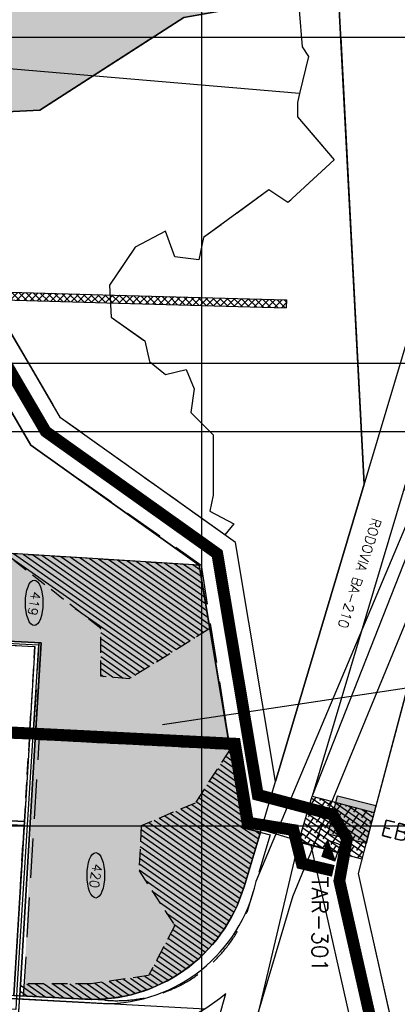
# Model space of a CAD drawing. Extents: x 312047 to 329088, y 8928324 to 8953812.
# Tile 76 of 125: x 324539 to 325496, y 8941547 to 8944045. Entities that reach past the tile are written whole.
import ezdxf
from ezdxf.enums import TextEntityAlignment as Align

# ---------------------------------------------------------------- set-up
doc = ezdxf.new("R2010")
doc.units = 0
doc.header["$LTSCALE"] = 200
doc.header["$MEASUREMENT"] = 0
doc.linetypes.add('DASHED2', pattern=[0.3, 0.2, -0.1])
doc.linetypes.add('HIDDEN', pattern=[0.75, 0.5, -0.25])
doc.layers.get('0').update_dxf_attribs({"linetype": 'CONTINUOUS'})
for name, color, linetype in [('AREA_ESTUDO', 7, 'CONTINUOUS'), ('CANAL-PROJ', 180, 'CONTINUOUS'), ('CDP', 132, 'CONTINUOUS'), ('CORR', 1, 'DASHED2'), ('EB', 160, 'CONTINUOUS'), ('FASE1', 5, 'HIDDEN'), ('HATCH', 1, 'CONTINUOUS'), ('LOTE', 1, 'DASHED2'), ('NOVA MALHA', 1, 'CONTINUOUS'), ('PA-COR', 252, 'CONTINUOUS'), ('PA-CORR', 252, 'CONTINUOUS'), ('PA-LIN_DIVI', 4, 'DASHED2'), ('PA-LOC', 20, 'CONTINUOUS'), ('PA-LOTE', 100, 'CONTINUOUS'), ('PA-NUM-LOTE-5', 3, 'CONTINUOUS'), ('PA-PRAN', 4, 'ZIGZAG'), ('PA-SEQ', 40, 'CONTINUOUS'), ('RODO', 32, 'CONTINUOUS'), ('SETOR 301-10', 194, 'CONTINUOUS'), ('setor-230-235', 76, 'CONTINUOUS'), ('TA', 5, 'CONTINUOUS'), ('TEXT03', 3, 'CONTINUOUS'), ('TEXTO02', 2, 'CONTINUOUS'), ('TEXTO03', 3, 'CONTINUOUS')]:
    doc.layers.add(name, color=color, linetype=linetype)
doc.styles.add('140CL', font='simplex.shx')
doc.styles.add('SBI', font='simplex.shx', dxfattribs={"bigfont": 'simp.shx'})
doc.styles.get("Standard").update_dxf_attribs({"font": 'SIMPLEX', "bigfont": 'SIMP'})
doc.linetypes.add('ZIGZAG', pattern='A,0.0001,-0.2,[131,ltypeshp.shx,S=0.2,R=0,X=-0.2,Y=0],-0.4,[131,ltypeshp.shx,S=0.2,R=180,X=0.2,Y=0],-0.2', length=0.8001)
pattern_1 = [(270, (-8635185.5995, 9270004.921), (6.25, -3.125), [0, -6.25])]

# ---------------------------------------------------------------- blocks, each defined once
blk = doc.blocks.new('*U14', base_point=(321709.9, 8950531.4))
at = {"color": 0}
blk.add_solid([(321709.9, 8950531.4), (321709.9, 8950431.4), (321809.9, 8950531.4), (321809.9, 8950431.4)], dxfattribs=at)
blk = doc.blocks.new('*X18')
at = {"color": 0}
for p, q in [((328441.2, 8920167.6), (328469.4, 8920195.8)), ((328441.4, 8920167.6), (328470.4, 8920196.6)), ((328441.6, 8920167.6), (328471.4, 8920197.4)), ((328441.7, 8920167.6), (328472.4, 8920198.3)), ((328441.9, 8920167.6), (328473.4, 8920199.1)), ((328442.1, 8920167.6), (328474.4, 8920199.9)), ((328442.3, 8920167.6), (328475.4, 8920200.7)), ((328442.4, 8920167.6), (328476.4, 8920201.6)), ((328442.6, 8920167.6), (328477.4, 8920202.4)), ((328442.8, 8920167.6), (328478, 8920202.8)), ((328443, 8920167.6), (328478, 8920202.6)), ((328443.1, 8920167.6), (328478, 8920202.4)), ((328443.3, 8920167.6), (328478, 8920202.3)), ((328443.5, 8920167.6), (328478, 8920202.1)), ((328443.7, 8920167.6), (328478, 8920201.9)), ((328443.9, 8920167.6), (328478, 8920201.7)), ((328444, 8920167.6), (328478, 8920201.6)), ((328444.2, 8920167.6), (328478, 8920201.4)), ((328444.4, 8920167.6), (328478, 8920201.2)), ((328444.6, 8920167.6), (328478, 8920201)), ((328444.7, 8920167.6), (328478, 8920200.9)), ((328444.9, 8920167.6), (328478, 8920200.7)), ((328445.1, 8920167.6), (328478, 8920200.5)), ((328445.3, 8920167.6), (328478, 8920200.3)), ((328445.4, 8920167.6), (328478, 8920200.1)), ((328445.6, 8920167.6), (328478, 8920200)), ((328445.8, 8920167.6), (328478, 8920199.8)), ((328446, 8920167.6), (328478, 8920199.6)), ((328446.2, 8920167.6), (328478, 8920199.4)), ((328446.3, 8920167.6), (328478, 8920199.3)), ((328446.5, 8920167.6), (328478, 8920199.1)), ((328446.7, 8920167.6), (328478, 8920198.9)), ((328446.9, 8920167.6), (328478, 8920198.7)), ((328447, 8920167.6), (328478, 8920198.6)), ((328447.2, 8920167.6), (328478, 8920198.4)), ((328447.4, 8920167.6), (328478, 8920198.2)), ((328447.6, 8920167.6), (328478, 8920198)), ((328447.7, 8920167.6), (328478, 8920197.8)), ((328447.9, 8920167.6), (328478, 8920197.7)), ((328448.1, 8920167.6), (328478, 8920197.5)), ((328448.3, 8920167.6), (328478, 8920197.3)), ((328448.4, 8920167.6), (328478, 8920197.1)), ((328448.6, 8920167.6), (328478, 8920197)), ((328448.8, 8920167.6), (328478, 8920196.8)), ((328449, 8920167.6), (328478, 8920196.6)), ((328449.2, 8920167.6), (328478, 8920196.4)), ((328449.3, 8920167.6), (328478, 8920196.3)), ((328449.5, 8920167.6), (328478, 8920196.1)), ((328449.7, 8920167.6), (328478, 8920195.9)), ((328449.9, 8920167.6), (328478, 8920195.7)), ((328450, 8920167.6), (328478, 8920195.5)), ((328450.2, 8920167.6), (328478, 8920195.4)), ((328450.4, 8920167.6), (328478, 8920195.2)), ((328450.6, 8920167.6), (328478, 8920195)), ((328435.7, 8920167.6), (328438.4, 8920170.3)), ((328435.9, 8920167.6), (328439.4, 8920171.1)), ((328436.1, 8920167.6), (328440.4, 8920171.9)), ((328436.3, 8920167.6), (328441.4, 8920172.8)), ((328436.4, 8920167.6), (328442.4, 8920173.6)), ((328436.6, 8920167.6), (328443.4, 8920174.4)), ((328436.8, 8920167.6), (328444.4, 8920175.2)), ((328437, 8920167.6), (328445.4, 8920176.1)), ((328437.1, 8920167.6), (328446.4, 8920176.9)), ((328437.3, 8920167.6), (328447.4, 8920177.7)), ((328437.5, 8920167.6), (328448.4, 8920178.5)), ((328437.7, 8920167.6), (328449.4, 8920179.3)), ((328437.8, 8920167.6), (328450.4, 8920180.2)), ((328438, 8920167.6), (328451.4, 8920181)), ((328438.2, 8920167.6), (328452.4, 8920181.8)), ((328438.4, 8920167.6), (328453.4, 8920182.6)), ((328438.5, 8920167.6), (328454.4, 8920183.5)), ((328438.7, 8920167.6), (328455.4, 8920184.3)), ((328438.9, 8920167.6), (328456.4, 8920185.1)), ((328439.1, 8920167.6), (328457.4, 8920185.9)), ((328439.3, 8920167.6), (328458.4, 8920186.7)), ((328439.4, 8920167.6), (328459.4, 8920187.6)), ((328439.6, 8920167.6), (328460.4, 8920188.4)), ((328439.8, 8920167.6), (328461.4, 8920189.2)), ((328440, 8920167.6), (328462.4, 8920190)), ((328440.1, 8920167.6), (328463.4, 8920190.9)), ((328440.3, 8920167.6), (328464.4, 8920191.7)), ((328440.5, 8920167.6), (328465.4, 8920192.5)), ((328440.7, 8920167.6), (328466.4, 8920193.3)), ((328440.8, 8920167.6), (328467.4, 8920194.1)), ((328441, 8920167.6), (328468.4, 8920195)), ((328450.7, 8920167.6), (328478, 8920194.8)), ((328450.9, 8920167.6), (328478, 8920194.7)), ((328451.1, 8920167.6), (328478, 8920194.5)), ((328451.3, 8920167.6), (328478, 8920194.3)), ((328451.5, 8920167.6), (328478, 8920194.1)), ((328451.6, 8920167.6), (328478, 8920194)), ((328451.8, 8920167.6), (328478, 8920193.8)), ((328452, 8920167.6), (328478, 8920193.6)), ((328452.2, 8920167.6), (328478, 8920193.4)), ((328452.3, 8920167.6), (328478, 8920193.3)), ((328452.5, 8920167.6), (328478, 8920193.1)), ((328452.7, 8920167.6), (328478, 8920192.9)), ((328452.9, 8920167.6), (328478, 8920192.7)), ((328453, 8920167.6), (328478, 8920192.5)), ((328453.2, 8920167.6), (328478, 8920192.4)), ((328453.4, 8920167.6), (328478, 8920192.2)), ((328453.6, 8920167.6), (328478, 8920192)), ((328453.8, 8920167.6), (328478, 8920191.8)), ((328453.9, 8920167.6), (328478, 8920191.7)), ((328454.1, 8920167.6), (328478, 8920191.5)), ((328454.3, 8920167.6), (328478, 8920191.3)), ((328454.5, 8920167.6), (328478, 8920191.1)), ((328454.6, 8920167.6), (328478, 8920191)), ((328454.8, 8920167.6), (328478, 8920190.8)), ((328455, 8920167.6), (328478, 8920190.6)), ((328455.2, 8920167.6), (328478, 8920190.4)), ((328455.3, 8920167.6), (328478, 8920190.2)), ((328455.5, 8920167.6), (328478, 8920190.1)), ((328455.7, 8920167.6), (328478, 8920189.9)), ((328455.9, 8920167.6), (328478, 8920189.7)), ((328456.1, 8920167.6), (328478, 8920189.5)), ((328456.2, 8920167.6), (328478, 8920189.4)), ((328456.4, 8920167.6), (328478, 8920189.2)), ((328456.6, 8920167.6), (328478, 8920189)), ((328456.8, 8920167.6), (328478, 8920188.8)), ((328456.9, 8920167.6), (328478, 8920188.7)), ((328457.1, 8920167.6), (328478, 8920188.5)), ((328457.3, 8920167.6), (328478, 8920188.3)), ((328457.5, 8920167.6), (328478, 8920188.1)), ((328457.6, 8920167.6), (328478, 8920187.9)), ((328457.8, 8920167.6), (328478, 8920187.8)), ((328458, 8920167.6), (328478, 8920187.6)), ((328458.2, 8920167.6), (328478, 8920187.4)), ((328458.3, 8920167.6), (328478, 8920187.2)), ((328458.5, 8920167.6), (328478, 8920187.1)), ((328458.7, 8920167.6), (328478, 8920186.9)), ((328458.9, 8920167.6), (328478, 8920186.7)), ((328459.1, 8920167.6), (328478, 8920186.5)), ((328459.2, 8920167.6), (328478, 8920186.4)), ((328459.4, 8920167.6), (328478, 8920186.2)), ((328459.6, 8920167.6), (328478, 8920186)), ((328459.8, 8920167.6), (328478, 8920185.8)), ((328459.9, 8920167.6), (328478, 8920185.6)), ((328460.1, 8920167.6), (328478, 8920185.5)), ((328460.3, 8920167.6), (328478, 8920185.3)), ((328460.5, 8920167.6), (328478, 8920185.1)), ((328460.6, 8920167.6), (328478, 8920184.9)), ((328460.8, 8920167.6), (328478, 8920184.8)), ((328461, 8920167.6), (328478, 8920184.6)), ((328461.2, 8920167.6), (328478, 8920184.4)), ((328461.4, 8920167.6), (328478, 8920184.2)), ((328461.5, 8920167.6), (328478, 8920184.1)), ((328461.7, 8920167.6), (328478, 8920183.9)), ((328461.9, 8920167.6), (328478, 8920183.7)), ((328462.1, 8920167.6), (328478, 8920183.5)), ((328462.2, 8920167.6), (328478, 8920183.4)), ((328462.4, 8920167.6), (328478, 8920183.2)), ((328462.6, 8920167.6), (328478, 8920183)), ((328462.8, 8920167.6), (328478, 8920182.8)), ((328462.9, 8920167.6), (328478, 8920182.6)), ((328463.1, 8920167.6), (328478, 8920182.5)), ((328463.3, 8920167.6), (328478, 8920182.3)), ((328463.5, 8920167.6), (328478, 8920182.1)), ((328463.7, 8920167.6), (328478, 8920181.9)), ((328463.8, 8920167.6), (328478, 8920181.8)), ((328464, 8920167.6), (328478, 8920181.6)), ((328464.2, 8920167.6), (328478, 8920181.4)), ((328464.4, 8920167.6), (328478, 8920181.2)), ((328464.5, 8920167.6), (328478, 8920181.1)), ((328464.7, 8920167.6), (328478, 8920180.9)), ((328464.9, 8920167.6), (328478, 8920180.7)), ((328465.1, 8920167.6), (328478, 8920180.5)), ((328465.2, 8920167.6), (328478, 8920180.3)), ((328465.4, 8920167.6), (328478, 8920180.2)), ((328465.6, 8920167.6), (328478, 8920180)), ((328465.8, 8920167.6), (328478, 8920179.8)), ((328465.9, 8920167.6), (328478, 8920179.6)), ((328466.1, 8920167.6), (328478, 8920179.5)), ((328466.3, 8920167.6), (328478, 8920179.3)), ((328466.5, 8920167.6), (328478, 8920179.1)), ((328466.7, 8920167.6), (328478, 8920178.9)), ((328466.8, 8920167.6), (328478, 8920178.8)), ((328467, 8920167.6), (328478, 8920178.6)), ((328467.2, 8920167.6), (328478, 8920178.4)), ((328467.4, 8920167.6), (328478, 8920178.2)), ((328467.5, 8920167.6), (328478, 8920178)), ((328467.7, 8920167.6), (328478, 8920177.9)), ((328467.9, 8920167.6), (328478, 8920177.7)), ((328468.1, 8920167.6), (328478, 8920177.5)), ((328468.2, 8920167.6), (328478, 8920177.3)), ((328468.4, 8920167.6), (328478, 8920177.2)), ((328468.6, 8920167.6), (328478, 8920177)), ((328468.8, 8920167.6), (328478, 8920176.8)), ((328469, 8920167.6), (328478, 8920176.6)), ((328469.1, 8920167.6), (328478, 8920176.5)), ((328469.3, 8920167.6), (328478, 8920176.3)), ((328469.5, 8920167.6), (328478, 8920176.1)), ((328469.7, 8920167.6), (328478, 8920175.9)), ((328469.8, 8920167.6), (328478, 8920175.7)), ((328470, 8920167.6), (328478, 8920175.6)), ((328470.2, 8920167.6), (328478, 8920175.4)), ((328470.4, 8920167.6), (328478, 8920175.2)), ((328470.5, 8920167.6), (328478, 8920175)), ((328470.7, 8920167.6), (328478, 8920174.9)), ((328470.9, 8920167.6), (328478, 8920174.7)), ((328471.1, 8920167.6), (328478, 8920174.5)), ((328471.3, 8920167.6), (328478, 8920174.3)), ((328471.4, 8920167.6), (328478, 8920174.2)), ((328471.6, 8920167.6), (328478, 8920174)), ((328471.8, 8920167.6), (328478, 8920173.8)), ((328472, 8920167.6), (328478, 8920173.6)), ((328472.1, 8920167.6), (328478, 8920173.5)), ((328472.3, 8920167.6), (328478, 8920173.3)), ((328472.5, 8920167.6), (328478, 8920173.1)), ((328472.7, 8920167.6), (328478, 8920172.9)), ((328472.8, 8920167.6), (328478, 8920172.7)), ((328473, 8920167.6), (328478, 8920172.6)), ((328473.2, 8920167.6), (328478, 8920172.4)), ((328473.4, 8920167.6), (328478, 8920172.2)), ((328473.6, 8920167.6), (328478, 8920172)), ((328473.7, 8920167.6), (328478, 8920171.9)), ((328473.9, 8920167.6), (328478, 8920171.7)), ((328474.1, 8920167.6), (328478, 8920171.5)), ((328474.3, 8920167.6), (328478, 8920171.3)), ((328474.4, 8920167.6), (328478, 8920171.2)), ((328474.6, 8920167.6), (328478, 8920171)), ((328474.8, 8920167.6), (328478, 8920170.8)), ((328475, 8920167.6), (328478, 8920170.6)), ((328475.1, 8920167.6), (328478, 8920170.4)), ((328475.3, 8920167.6), (328478, 8920170.3)), ((328475.5, 8920167.6), (328478, 8920170.1)), ((328435.2, 8920167.6), (328435.4, 8920167.8)), ((328435.4, 8920167.6), (328436.4, 8920168.6)), ((328435.5, 8920167.6), (328437.4, 8920169.5)), ((328475.7, 8920167.6), (328478, 8920169.9)), ((328475.8, 8920167.6), (328478, 8920169.7)), ((328476, 8920167.6), (328478, 8920169.6)), ((328476.2, 8920167.6), (328478, 8920169.4)), ((328476.4, 8920167.6), (328478, 8920169.2)), ((328476.6, 8920167.6), (328478, 8920169)), ((328476.7, 8920167.6), (328478, 8920168.9)), ((328476.9, 8920167.6), (328478, 8920168.7)), ((328477.1, 8920167.6), (328478, 8920168.5)), ((328477.3, 8920167.6), (328478, 8920168.3)), ((328477.4, 8920167.6), (328478, 8920168.1)), ((328477.6, 8920167.6), (328478, 8920168)), ((328477.8, 8920167.6), (328478, 8920167.8)), ((328478, 8920167.6), (328478, 8920167.6))]:
    blk.add_line(p, q, dxfattribs=at)

msp = doc.modelspace()

# ---------------------------------------------------------------- hatches: boundary and pattern name
at = {"layer": 'HATCH'}
h = msp.add_hatch(dxfattribs=at)
h.set_pattern_fill('ANSI37', color=256, scale=100, angle=90, style=0)
h.paths.add_polyline_path([(325000, 8943339.8), (325000, 8943319.8), (325212.6, 8943313.8, -0.414214), (325215.2, 8943316.2), (325215.6, 8943331.2, -0.414214), (325213.2, 8943333.8)])
h.paths.add_polyline_path([(324779.3, 8943346), (324500, 8943353.9), (324500, 8943333.9), (324789.2, 8943325.8), (325000, 8943319.8), (325000, 8943339.8)])
h.paths.add_polyline_path([(324500, 8943333.9), (324500, 8943353.9), (324458.2, 8943355.1, -0.259187), (324456.9, 8943353), (324466.3, 8943337, -0.588326), (324470.1, 8943334.8)])
at = {"layer": 'PA-LOC'}
h = msp.add_hatch(dxfattribs=at)
h.set_pattern_fill('ANSI38', color=256, scale=100, angle=100, style=0)
h.paths.add_polyline_path([(325429.2, 8942000), (325258.6, 8942000), (325246.8, 8941960.3, -0.405113), (325248.5, 8941957.2), (325275.5, 8941950.1, -1), (325280.3, 8941948.8), (325404.4, 8941915.9, -0.414213), (325407.4, 8941917.7), (325419.6, 8941963.8)])
h.paths.add_polyline_path([(325435.6, 8942033.9), (325283.4, 8942074.2, -0.423373), (325280.2, 8942072.4), (325258.6, 8942000), (325429.2, 8942000), (325437.4, 8942030.8, -0.414213)])
at = {"layer": 'PA-SEQ'}
h = msp.add_hatch(dxfattribs=at)
h.set_pattern_fill('ANSI31', color=256, scale=100, angle=100, style=0)
h.paths.add_polyline_path([(324500, 8942692.1), (324994.1, 8942661.3), (325021.2, 8942500), (324818.5, 8942372.9), (324744.6, 8942378.9), (324744.6, 8942500)])
h = msp.add_hatch(dxfattribs=at)
h.set_pattern_fill('ANSI31', color=256, scale=100, angle=100, style=0)
h.paths.add_polyline_path([(325149.3, 8941983.5), (325106, 8941994.9), (325072.6, 8942193.9), (324983.8, 8942057), (324847, 8942000), (324841.7, 8941885.7), (324932.3, 8941746.4), (324866, 8941620), (324720.2, 8941598.7), (324541, 8941598.9), (324539.1, 8941568.5), (324704.2, 8941560, 0.345948), (325108, 8941845.1)])
at = {"layer": 'SETOR 301-10'}
h = msp.add_hatch(dxfattribs=at)
h.set_pattern_fill('DOTS', color=256, scale=100, angle=-90, style=0)
h.set_pattern_definition(pattern_1)
edge = h.paths.add_edge_path()
edge.add_line((324999.1, 8942661), (324302.6, 8942704.4))
edge.add_line((324302.6, 8942704.4), (324283.2, 8942475))
edge.add_line((324283.2, 8942475), (324588.6, 8942464.1))
edge.add_line((324588.6, 8942464.1), (324549.1, 8941567.9))
edge.add_line((324549.1, 8941567.9), (324755, 8941557.4))
edge.add_line((324755, 8941557.4), (324853.6, 8941580.8))
edge.add_line((324853.6, 8941580.8), (324935.1, 8941619.2))
edge.add_line((324935.1, 8941619.2), (324983.1, 8941654.1))
edge.add_line((324983.1, 8941654.1), (325022.3, 8941692.1))
edge.add_line((325022.3, 8941692.1), (325063.4, 8941746.5))
edge.add_line((325063.4, 8941746.5), (325101.9, 8941826.2))
edge.add_line((325101.9, 8941826.2), (325114, 8941865.2))
edge.add_line((325114, 8941865.2), (325149.3, 8941983.5))
edge.add_line((325149.3, 8941983.5), (325106, 8941994.9))
edge.add_line((325106, 8941994.9), (325072.6, 8942193.9))
edge.add_line((325072.6, 8942193.9), (324994.1, 8942661.3))
at = {"layer": 'setor-230-235'}
h = msp.add_hatch(dxfattribs=at)
h.set_pattern_fill('DOTS', color=256, scale=100, angle=-90, style=0)
h.set_pattern_definition(pattern_1)
h.paths.add_polyline_path([(324198.6, 8943796), (324590, 8943815), (324955, 8944050), (325346.9, 8944120), (325295.1, 8945106), (323690.8, 8945106), (324118.2, 8944544.2), (324147.5, 8944271.4)])

# ---------------------------------------------------------------- linework, layer by layer
at = {"layer": 'AREA_ESTUDO'}
msp.add_lwpolyline([(324198.6, 8943795.9), (324147.8, 8944268.9), (324907.3, 8944454.2), (325226, 8944235), (325234.2, 8944099.9), (324955, 8944050), (324590, 8943815), (324198.6, 8943796)], dxfattribs=at)
at = {"layer": 'AREA_ESTUDO', "color": 1}
msp.add_lwpolyline([(324147.8, 8944268.9), (324907.3, 8944454.2), (325226, 8944235), (325237.2, 8944100.4), (324955, 8944050), (324590, 8943815), (324198.6, 8943796), (324147.8, 8944268.9)], dxfattribs=at)
at = {"layer": 'CANAL-PROJ', "const_width": 30}
for points in [[(326657.1, 8937065.6), (326850, 8938060), (327172.5, 8938624.3), (326839.3, 8939152.7), (326839.3, 8939729.6), (326833.1, 8939793.8), (326791.7, 8939872.9), (326738.4, 8939916.9), (326160, 8940245), (325533.7, 8941117), (325501.1, 8941189.6), (325349.6, 8941860), (325368.8, 8941966.7), (325333.1, 8942027.9), (325142.7, 8942078.3), (325040, 8942690), (324605, 8943000), (324150, 8943780), (324070, 8944525), (323150, 8945734.1)], [(325334.2, 8941885.4), (325254.3, 8941904.2), (325233.1, 8941989), (325117.8, 8942007.8), (325084.9, 8942208), (322750, 8942325.7)]]:
    msp.add_lwpolyline(points, dxfattribs=at)
at = {"layer": 'CDP'}
for p, q in [((322656.8, 8942330.1), (325079.7, 8942199.6)), ((325079.6, 8942200.2), (325116, 8942001.4)), ((325116, 8942001.4), (325317.3, 8941940.8))]:
    msp.add_line(p, q, dxfattribs=at)
at = {"layer": 'CORR'}
for p, q in [((322780.2, 8942547.1), (324577.9, 8942454.6)), ((324565.2, 8942245), (324577.9, 8942454.6)), ((322767.5, 8942337.5), (324565.2, 8942245)), ((322766, 8942312.5), (324563.7, 8942220.1)), ((324589.3, 8942228.8), (325070.9, 8942204)), ((324551, 8942010.4), (324563.7, 8942220.1)), ((324588.7, 8942218.8), (325072.6, 8942193.9)), ((322753.3, 8942102.9), (324551, 8942010.4)), ((322752.6, 8942092.9), (324550.3, 8942000.5)), ((324537.6, 8941790.8), (324550.3, 8942000.5))]:
    msp.add_line(p, q, dxfattribs=at)
at = {"layer": 'EB'}
for p, q in [((325320.9, 8941978.7), (325345, 8942075.7)), ((325345, 8942075.7), (325442.1, 8942051.5)), ((325442.1, 8942051.5), (325417.9, 8941954.5)), ((325417.9, 8941954.5), (325320.9, 8941978.7))]:
    msp.add_line(p, q, dxfattribs=at)
at = {"layer": 'FASE1', "linetype": 'Continuous'}
for p, q in [((325247.5, 8944068.6), (325255.5, 8943975.8)), ((325247.5, 8944068.6), (325255.5, 8943975.8)), ((325255.5, 8943975.8), (325271.7, 8943951.6)), ((325255.5, 8943975.8), (325271.7, 8943951.6)), ((325271.7, 8943951.6), (325248.9, 8943857.4)), ((325271.7, 8943951.6), (325248.9, 8943857.4)), ((325248.9, 8943857.4), (325243.4, 8943834.6)), ((325243.4, 8943834.6), (325243.4, 8943798.3)), ((324642.8, 8943034.5), (324198.6, 8943796)), ((325243.4, 8943798.3), (325336.2, 8943689.4)), ((325336.2, 8943689.4), (325219.2, 8943580.5)), ((325170.8, 8943612.8), (325005.3, 8943491.8)), ((325219.2, 8943580.5), (325170.8, 8943612.8)), ((324908.5, 8943507.9), (324831.8, 8943467.6)), ((324932.7, 8943443.4), (324908.5, 8943507.9)), ((325005.3, 8943491.8), (324993.2, 8943435.3)), ((324831.8, 8943467.6), (324767.2, 8943370.8)), ((324993.2, 8943435.3), (324932.7, 8943443.4)), ((324767.2, 8943370.8), (324771.3, 8943290.1)), ((324771.3, 8943290.1), (324856, 8943229.6)), ((324856, 8943229.6), (324868.1, 8943177.2)), ((324868.1, 8943177.2), (324908.5, 8943144.9)), ((324908.5, 8943144.9), (324960.9, 8943157)), ((324960.9, 8943157), (324981.1, 8943108.6)), ((324981.1, 8943108.6), (324973, 8943048.1)), ((325059.4, 8942737.6), (324642.8, 8943034.5)), ((324973, 8943048.1), (325029.5, 8942991.7)), ((325029.5, 8942991.7), (325029.5, 8942838.4)), ((325029.5, 8942838.4), (325021.5, 8942798.1)), ((325021.5, 8942798.1), (325082, 8942765.8)), ((325082, 8942765.8), (325059.4, 8942737.6)), ((325059.4, 8942737.6), (325059.4, 8942737.6))]:
    msp.add_line(p, q, dxfattribs=at)
at = {"layer": 'FASE1'}
for p, q in [((325248.9, 8943857.4), (325243.4, 8943834.6)), ((325243.4, 8943834.6), (325243.4, 8943798.3)), ((324642.8, 8943034.5), (324198.6, 8943796)), ((325243.4, 8943798.3), (325336.2, 8943689.4)), ((325336.2, 8943689.4), (325219.2, 8943580.5)), ((325170.8, 8943612.8), (325005.3, 8943491.8)), ((325219.2, 8943580.5), (325170.8, 8943612.8)), ((324908.5, 8943507.9), (324831.8, 8943467.6)), ((324932.7, 8943443.4), (324908.5, 8943507.9)), ((325005.3, 8943491.8), (324993.2, 8943435.3)), ((324831.8, 8943467.6), (324767.2, 8943370.8)), ((324993.2, 8943435.3), (324932.7, 8943443.4)), ((324340.1, 8943355.1), (324567.2, 8942965.5)), ((324767.2, 8943370.8), (324771.3, 8943290.1)), ((324771.3, 8943290.1), (324856, 8943229.6)), ((324856, 8943229.6), (324868.1, 8943177.2)), ((324868.1, 8943177.2), (324908.5, 8943144.9)), ((324908.5, 8943144.9), (324960.9, 8943157)), ((324960.9, 8943157), (324981.1, 8943108.6)), ((324981.1, 8943108.6), (324973, 8943048.1)), ((325059.4, 8942737.6), (324642.8, 8943034.5)), ((324973, 8943048.1), (325029.5, 8942991.7)), ((325029.5, 8942991.7), (325029.5, 8942838.4)), ((324567.2, 8942965.5), (324999.1, 8942661)), ((325029.5, 8942838.4), (325021.5, 8942798.1)), ((325021.5, 8942798.1), (325082, 8942765.8)), ((325082, 8942765.8), (325059.4, 8942737.6)), ((325059.4, 8942737.6), (325059.4, 8942737.6)), ((324999.1, 8942661), (325072.6, 8942193.9)), ((324588.6, 8942464.1), (324289, 8942479.5)), ((324575.2, 8942244.5), (324588.6, 8942464.1)), ((324549.1, 8941567.9), (324590.2, 8942243.7)), ((324590.2, 8942243.7), (324575.2, 8942244.5)), ((325072.6, 8942193.9), (325106, 8941994.9)), ((325106, 8941994.9), (325173.8, 8941977)), ((325173.8, 8941977), (325114.7, 8941779.8)), ((324549.1, 8941567.9), (324524.2, 8941569.2)), ((324755, 8941557.4), (324549.1, 8941567.9))]:
    msp.add_line(p, q, dxfattribs=at)
msp.add_ellipse((324784.2, 8941912.2), major_axis=(251.8, 251.8), ratio=1, start_param=3.845099, end_param=5.116651, dxfattribs=at)
at = {"layer": 'LOTE', "linetype": 'Continuous'}
msp.add_line((325248.9, 8943857.4), (324182.3, 8943947.9), dxfattribs=at)
msp.add_line((325248.9, 8943857.4), (324182.3, 8943947.9), dxfattribs=at)
at = {"layer": 'NOVA MALHA'}
for p, q in [((325000, 8952100.3), (325000, 8929300.3)), ((318032.6, 8944000), (329087.6, 8944000)), ((318032.6, 8943000), (329087.6, 8943000)), ((318032.6, 8942000), (329087.6, 8942000))]:
    msp.add_line(p, q, dxfattribs=at)
at = {"layer": 'PA-COR'}
for points in [[(324578.7, 8942219.3), (324580.2, 8942244.1)], [(325068.4, 8942219.1), (325072.6, 8942193.9)]]:
    msp.add_lwpolyline(points, dxfattribs=at)
at = {"layer": 'PA-CORR'}
msp.add_lwpolyline([(324539.1, 8941568.5), (324578.7, 8942219.3), (324593.5, 8942463.9), (324289, 8942479.5), (324341.8, 8943350.9), (324335.2, 8943363.3), (321472.4, 8943510.5), (321279.8, 8943586.8), (321275.7, 8943555.6), (321277.7, 8943559.2), (321305.5, 8943565.9), (321500.7, 8943488.5), (321516.8, 8943496.5), (322823.8, 8943429.2), (323133.4, 8943413.2), (323732.6, 8943382.3), (324331.8, 8943351.5), (324278.9, 8942480), (324278.3, 8942470), (324577.9, 8942454.6), (324565.2, 8942245), (324563.7, 8942220.1), (324524.1, 8941569.2)], close=True, dxfattribs=at)
msp.add_lwpolyline([(322657.7, 8942344.1), (322757.5, 8942338.1), (322767.5, 8942337.5), (323067.1, 8942322.1), (323366.7, 8942306.7), (323666.3, 8942291.2), (323966, 8942275.8), (324265.6, 8942260.4), (324565.2, 8942245), (324563.7, 8942220.1), (324264.1, 8942235.5), (323964.4, 8942250.9), (323664.8, 8942266.3), (323365.2, 8942281.7), (323065.6, 8942297.1), (322766, 8942312.5), (322756, 8942313), (322456.4, 8942328.4)], dxfattribs=at)
at = {"layer": 'PA-LIN_DIVI', "linetype": 'DASHED2'}
msp.add_line((324550.3, 8942000.5), (324250.7, 8942015.9), dxfattribs=at)
at = {"layer": 'PA-LIN_DIVI'}
msp.add_lwpolyline([(324500, 8942692.1), (324994.1, 8942661.3), (325021.2, 8942500), (324818.5, 8942372.9), (324744.6, 8942378.9), (324744.6, 8942500)], close=True, dxfattribs=at)
msp.add_lwpolyline([(325072.6, 8942193.9), (324983.8, 8942057), (324847, 8942000), (324841.7, 8941885.7), (324932.3, 8941746.4), (324866, 8941620), (324720.2, 8941598.7), (324541, 8941598.9)], dxfattribs=at)
at = {"layer": 'PA-LOTE'}
for p, q in [((325187.7, 8942112.2), (325751, 8944000)), ((325658.6, 8942866.7), (325438, 8942033.2)), ((325149.3, 8941983.5), (325187.7, 8942112.2)), ((325438, 8942033.2), (325419.6, 8941963.8)), ((325108, 8941845.1), (325149.3, 8941983.5)), ((325419.6, 8941963.8), (325397.1, 8941878.6)), ((325397.1, 8941878.6), (325423.9, 8941757.3)), ((325423.9, 8941757.3), (325556.5, 8941170.9)), ((324532.6, 8941461.3), (324539.1, 8941568.5)), ((324539.1, 8941568.5), (324704.2, 8941560))]:
    msp.add_line(p, q, dxfattribs=at)
for points in [[(324046.2, 8944278.3), (324101.4, 8943764), (324567.2, 8942965.5), (324994.1, 8942661.3), (325106, 8941994.9), (325149.3, 8941983.5), (325187.7, 8942112.2), (325412.8, 8942866.5), (325319.8, 8944635.9), (325106.7, 8944518.3), (324146.2, 8944283.9), (324046.2, 8944278.3)], [(324147.8, 8944268.9), (325116.6, 8944505.3), (325320.6, 8944619.6), (325346.9, 8944120), (324955, 8944050), (324590, 8943815), (324198.6, 8943796), (324147.8, 8944268.9)], [(325187.7, 8942112.2), (325085.9, 8942718.7), (324642.8, 8943034.5), (324198.6, 8943796), (324590, 8943815), (324955, 8944050), (325346.9, 8944120), (325412.8, 8942866.5), (325187.7, 8942112.2)], [(324076.1, 8944000), (324101.4, 8943764), (324567.2, 8942965.5), (324994.1, 8942661.3), (325106, 8941994.9), (325149.3, 8941983.5), (325187.7, 8942112.2), (325412.8, 8942866.5), (325353.2, 8944000)], [(324877.3, 8944000), (324590, 8943815), (324198.6, 8943796), (324176.7, 8944000)], [(325187.7, 8942112.2), (325085.9, 8942718.7), (324642.8, 8943034.5), (324198.6, 8943796), (324590, 8943815), (324877.3, 8944000)], [(325353.2, 8944000), (325412.8, 8942866.5), (325187.7, 8942112.2)], [(325846.8, 8943971.4), (325280.9, 8942074.8), (325438, 8942033.2)], [(324623.7, 8943067.3), (324198.6, 8943796), (324182.3, 8943947.9)], [(324576.6, 8943147.9), (324306, 8943611.8)], [(325068.4, 8942219.1), (324580.2, 8942244.1), (324593.5, 8942463.9), (324289, 8942479.5), (324341.8, 8943350.9), (324567.2, 8942965.5), (324994.1, 8942661.3), (325068.4, 8942219.1)], [(324712, 8942237.4), (324580.2, 8942244.1), (324593.5, 8942463.9), (324289, 8942479.5), (324341.8, 8943350.9), (324565.7, 8942968.1)], [(325512.8, 8942852.1), (325658.6, 8942866.7), (325438, 8942033.2), (325419.6, 8941963.8), (325397.1, 8941878.6), (325423.9, 8941757.3), (325482.1, 8941500)], [(324265.6, 8942260.4), (324278.3, 8942470), (324577.9, 8942454.6), (324565.2, 8942245), (324265.6, 8942260.4)], [(324563.7, 8942220.1), (324550.9, 8942010.4), (324251.3, 8942025.8), (324264.1, 8942235.5), (324563.7, 8942220.1)], [(324578.7, 8942219.3), (324712, 8942212.4)], [(325406.8, 8941915.3), (325246, 8941957.9), (325280.9, 8942074.8)], [(324238, 8941806.2), (324251.3, 8942025.8), (324251.3, 8942025.8), (324550.9, 8942010.4), (324550.9, 8942010.4), (324537.6, 8941790.8)], [(325399.1, 8941413.8), (325277.9, 8941949.4), (325246, 8941957.9), (325121.2, 8941429.1)], [(323182.7, 8941636), (325009.7, 8941535.3)]]:
    msp.add_lwpolyline(points, dxfattribs=at)
msp.add_lwpolyline([(325149.3, 8941983.5), (325106, 8941994.9), (324994.1, 8942661.3), (324567.2, 8942965.5), (324341.9, 8943351.8), (324301.7, 8942690.1), (324301.7, 8942690.1), (324289, 8942479.5), (324593.5, 8942463.9), (324578.7, 8942219.3), (324578.7, 8942219.3), (324539.1, 8941568.5), (324704.2, 8941560, 0.345948), (325108, 8941845.1)], format="xyb", close=True, dxfattribs=at)
msp.add_lwpolyline([(325149.3, 8941983.5), (325106, 8941994.9), (324994.1, 8942661.3), (324567.2, 8942965.5), (324341.9, 8943351.8), (324301.7, 8942690.1), (324301.7, 8942690.1), (324289, 8942479.5), (324593.5, 8942463.9), (324578.7, 8942219.3), (324578.7, 8942219.3), (324539.1, 8941568.5), (324704.2, 8941560, 0.345948), (325108, 8941845.1)], format="xyb", close=True, dxfattribs=at)
for points in [[(324994.1, 8942661.3), (324302.6, 8942704.4), (324341.8, 8943350.9), (324567.2, 8942965.5)], [(324994.1, 8942661.3), (324302.6, 8942704.4), (324289, 8942479.5), (324593.5, 8942463.9), (324580.2, 8942244.1), (325068.4, 8942219.1)], [(324550.9, 8942010.4), (324251.3, 8942025.8), (324224.5, 8941584.6), (324524.1, 8941569.2)], [(324250.7, 8942015.9), (324251.3, 8942025.8), (324550.9, 8942010.4), (324550.3, 8942000.5)]]:
    msp.add_lwpolyline(points, close=True, dxfattribs=at)
at = {"layer": 'PA-LOTE', "linetype": 'Continuous', "ltscale": 0.06}
for points in [[(324455.7, 8943355.2), (324779.3, 8943346), (325215.7, 8943333.7), (325215.1, 8943313.7)], [(324455.7, 8943355.2), (324779.3, 8943346), (325215.7, 8943333.7), (325215.1, 8943313.7)], [(324467.6, 8943334.9), (324789.2, 8943325.8), (325215.1, 8943313.7)], [(324467.6, 8943334.9), (324789.2, 8943325.8), (325215.1, 8943313.7)]]:
    msp.add_lwpolyline(points, dxfattribs=at)
at = {"layer": 'PA-LOTE'}
for points in [[(324535, 8941500), (324539.1, 8941568.5), (324704.2, 8941560, 0.345948), (325108, 8941845.1), (325149.3, 8941983.5), (325187.7, 8942112.2), (325412.8, 8942866.5)], [(324578.7, 8942219.3), (325072.6, 8942193.9), (325106, 8941994.9), (325149.3, 8941983.5), (325108, 8941845.1, -0.345948), (324704.2, 8941560), (324539.1, 8941568.5), (324578.7, 8942219.3)], [(324712, 8941559.6, -0.00489), (324704.2, 8941560), (324539.1, 8941568.5), (324578.7, 8942219.3)], [(324578.7, 8942219.3), (325072.6, 8942193.9), (325106, 8941994.9), (325149.3, 8941983.5), (325108, 8941845.1, -0.345948), (324704.2, 8941560), (324539.1, 8941568.5), (324578.7, 8942219.3)], [(324539.1, 8941568.5), (324704.2, 8941560, 0.345948), (325108, 8941845.1), (325149.3, 8941983.5)], [(324539.1, 8941568.5), (324704.2, 8941560, 0.345948), (325108, 8941845.1), (325149.3, 8941983.5)], [(324539.1, 8941568.5), (324704.2, 8941560, 0.345948), (325108, 8941845.1), (325149.3, 8941983.5)], [(324539.1, 8941568.5), (324704.2, 8941560, 0.00489), (324712, 8941559.6, 0.00489)]]:
    msp.add_lwpolyline(points, format="xyb", dxfattribs=at)
msp.add_arc((324724.7, 8941959.4), 400, 267.0557, 343.3876, dxfattribs=at)
msp.add_arc((324724.7, 8941959.4), 400, 267.0557, 343.3876, dxfattribs=at)
msp.add_arc((324724.7, 8941959.4), 400, 267.0557, 343.3876, dxfattribs=at)
msp.add_arc((324724.7, 8941959.4), 400, 267.0557, 343.3876, dxfattribs=at)
at = {"layer": 'PA-NUM-LOTE-5'}
for centre in [(324575.9, 8942565.4), (324732, 8941874.2)]:
    msp.add_ellipse(centre, major_axis=(0, -57.7), ratio=0.384685, dxfattribs=at)
at = {"layer": 'PA-PRAN', "ltscale": 0.5}
for points in [[(323634.6, 8946019.8), (325691.2, 8946015.3), (325691.2, 8943172.8), (324501, 8943172.8), (324398.3, 8943351.5), (324147.4, 8943787.9), (324064.5, 8944521.2), (323138.8, 8945756.5), (323138.8, 8945989.1)], [(320260.6, 8943580.1), (321283.4, 8943580.1), (321482, 8943504.1), (322970.3, 8943428.1), (324325.5, 8943359.1), (324309.8, 8942914.3), (324291.8, 8942619.6), (324283.2, 8942475), (324586.7, 8942458.7), (324532.1, 8941584.4), (324532.1, 8941584.4), (324528.9, 8941533.5), (323458.2, 8941594.1), (323317.9, 8941110.7), (323003.5, 8941198.7), (322221.4, 8941055.6), (322112.1, 8941117.4), (321745.9, 8940782.4), (320260.6, 8940625.8), (320260.6, 8943580.1)]]:
    msp.add_lwpolyline(points, dxfattribs=at)
at = {"layer": 'RODO'}
for p, q in [((329000, 8950971.5), (325230.4, 8941819.4)), ((328167.6, 8949434.8), (325281.8, 8942077.6)), ((326000, 8943908.7), (325138.2, 8941858.1)), ((325231.5, 8941822), (323854.3, 8937209.4)), ((322221.1, 8941684.4), (324751.4, 8941548.7)), ((323745.9, 8937000), (325062.1, 8941574.4))]:
    msp.add_line(p, q, dxfattribs=at)
for centre, major_axis, start_param, end_param in [((324754.9, 8941940.8), (277.3, -277.3), 5.488929, 6.856062), ((324729, 8941983.5), (373.1, -373.1), 5.543133, 6.181152)]:
    msp.add_ellipse(centre, major_axis=major_axis, ratio=1, start_param=start_param, end_param=end_param, dxfattribs=at)
at = {"layer": 'SETOR 301-10'}
msp.add_line((326133.7, 8942441.1), (324901.2, 8942256), dxfattribs=at)
at = {"layer": 'TA'}
for p, q in [((325319.1, 8941962.9), (325338.3, 8941910.8)), ((325352.4, 8941951.3), (325319.1, 8941962.9)), ((325338.3, 8941910.8), (325352.4, 8941951.3)), ((325305, 8941922.4), (325338.3, 8941910.8))]:
    msp.add_line(p, q, dxfattribs=at)
at = {"layer": 'TEXTO02'}
for p, q in [((325319.1, 8941962.9), (325338.3, 8941910.8)), ((325338.3, 8941910.8), (325305, 8941922.4))]:
    msp.add_line(p, q, dxfattribs=at)

# ---------------------------------------------------------------- block references
at = {"layer": 'EB', "zscale": 20.00000002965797, "rotation": 346.0238901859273}
msp.add_blockref('*U14', (325345, 8942075.7), dxfattribs=at)
at = {"layer": 'TA', "zscale": 20.00000002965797, "rotation": 250.8097236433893}
msp.add_blockref('*X18', (-7991215.4, 12184263.5), dxfattribs=at)

# ---------------------------------------------------------------- texts
at = {"layer": 'NOVA MALHA', "color": 7, "style": '140CL'}
for s, p in [('419', (324564, 8942565.4)), ('420', (324720.1, 8941874.2))]:
    msp.add_text(s, height=24, rotation=261, dxfattribs=at).set_placement(p, align=Align.CENTER)
at = {"layer": 'TEXT03', "style": 'SBI'}
msp.add_text('TAR-301', height=40, rotation=270, dxfattribs=at).set_placement((325280, 8941870.8))
at = {"layer": 'TEXTO03', "color": 3}
msp.add_text('RODOVIA BA-210', height=25, rotation=252.4136, dxfattribs=at).set_placement((325444.8, 8942778.6), align=Align.MIDDLE_LEFT)
at = {"layer": 'TEXTO03', "style": 'SBI', "oblique": 360}
msp.add_text(' EB-300', height=40.6, rotation=346.0239, dxfattribs=at).set_placement((325430, 8942003), align=Align.MIDDLE_LEFT)

doc.saveas('drawing.dxf')
